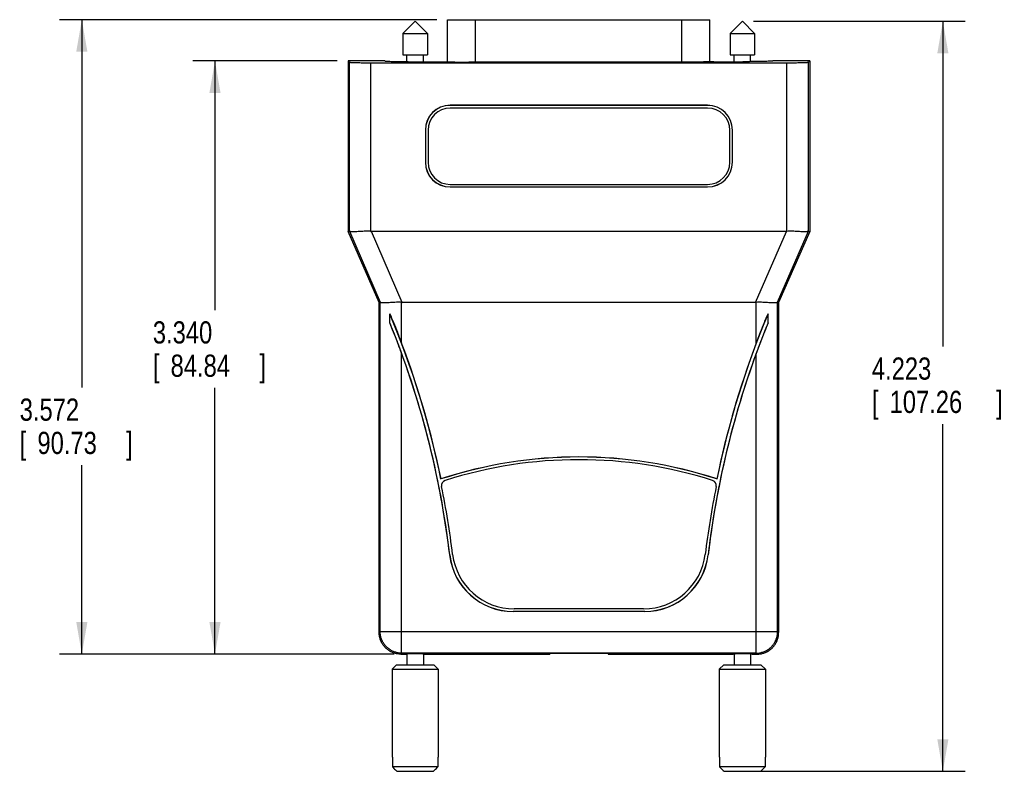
# Model space of a CAD drawing. Header units: inches. Extents: x 0 to 34, y 0 to 22.
# Tile 3 of 12: x 15.2 to 20.7, y 6.4 to 10.7. Entities that reach past the tile are written whole.
import ezdxf

# ---------------------------------------------------------------- set-up
doc = ezdxf.new("R2010")
doc.units = ezdxf.units.IN
doc.header["$LTSCALE"] = 1.87
doc.header["$MEASUREMENT"] = 0
doc.layers.get('0').update_dxf_attribs({"linetype": 'CONTINUOUS'})
doc.layers.add('DIMENSIONS', color=7, linetype='CONTINUOUS')
doc.styles.get("Standard").update_dxf_attribs({"font": 'txt', "width": 0.8})
doc.dimstyles.new('DIMSTYLE_1', dxfattribs={"dimtxt": 0.125, "dimasz": 0.18, "dimexe": 0.18, "dimexo": 0.0625, "dimgap": 0.09, "dimtad": 0, "dimtih": 1, "dimtoh": 1, "dimdec": 3, "dimzin": 4, "dimdsep": 46, "dimtxsty": 'STANDARD', "dimblk": '_FILLED', "dimblk1": '_FILLED', "dimblk2": '_FILLED', "dimcen": 0.09, "dimadec": 0, "dimazin": 0, "dimtp": 0.01, "dimtm": 0.01, "dimtfac": 1, "dimtdec": 3, "dimtofl": 0, "dimtmove": 0, "dimatfit": 3, "dimldrblk": '_FILLED', "dimfxl": 1, "dimtolj": 1, "dimtzin": 4, "dimarcsym": 0})

# ---------------------------------------------------------------- blocks, each defined once
blk = doc.blocks.new('_FILLED')
at = {"color": 0, "linetype": 'BYBLOCK'}
blk.add_solid([(0, 0), (-1, 0.174), (-1, -0.174)], dxfattribs=at)
blk = doc.blocks.new('*D1')
at = {"layer": 'DIMENSIONS', "color": 2, "linetype": 'CONTINUOUS'}
for p, q in [((16.9591, 10.4455), (16.1466, 10.4455)), ((16.2716, 10.4455), (16.2716, 9.0418)), ((16.2716, 7.1055), (16.2716, 8.6043)), ((17.2816, 7.1055), (16.1466, 7.1055))]:
    blk.add_line(p, q, dxfattribs=at)
at = {"layer": 'DIMENSIONS', "color": 2, "linetype": 'CONTINUOUS', "xscale": 0.18, "yscale": 0.18, "zscale": 0.18}
for p, rotation in [((16.2716, 10.4455), 90), ((16.2716, 7.1055), 270)]:
    blk.add_blockref('_FILLED', p, dxfattribs=dict(at, rotation=rotation))
at = {"layer": 'DIMENSIONS', "color": 2, "linetype": 'CONTINUOUS', "width": 0.8}
for s, p in [('3.340', (15.9216, 8.8543)), ('[', (15.9216, 8.6668)), ('84.84', (16.0216, 8.6668)), (']', (16.5216, 8.6668))]:
    blk.add_text(s, height=0.125, dxfattribs=at).set_placement(p)
blk = doc.blocks.new('*D2')
at = {"layer": 'DIMENSIONS', "color": 2, "linetype": 'CONTINUOUS'}
for p, q in [((19.3046, 10.6685), (20.4966, 10.6685)), ((20.3716, 10.6685), (20.3716, 8.8381)), ((20.3716, 6.4455), (20.3716, 8.4006)), ((19.2015, 6.4455), (20.4966, 6.4455))]:
    blk.add_line(p, q, dxfattribs=at)
at = {"layer": 'DIMENSIONS', "color": 2, "linetype": 'CONTINUOUS', "xscale": 0.18, "yscale": 0.18, "zscale": 0.18}
for p, rotation in [((20.3716, 10.6685), 90), ((20.3716, 6.4455), 270)]:
    blk.add_blockref('_FILLED', p, dxfattribs=dict(at, rotation=rotation))
at = {"layer": 'DIMENSIONS', "color": 2, "linetype": 'CONTINUOUS', "width": 0.8}
for s, p in [('4.223', (19.9716, 8.6506)), ('[', (19.9716, 8.4631)), (']', (20.6716, 8.4631)), ('107.26', (20.0716, 8.4631))]:
    blk.add_text(s, height=0.125, dxfattribs=at).set_placement(p)
blk = doc.blocks.new('*D3')
at = {"layer": 'DIMENSIONS', "color": 2, "linetype": 'CONTINUOUS'}
for p, q in [((17.5214, 10.6775), (15.3966, 10.6775)), ((15.5216, 10.6775), (15.5216, 8.607)), ((15.5216, 7.1055), (15.5216, 8.1695)), ((17.2816, 7.1055), (15.3966, 7.1055))]:
    blk.add_line(p, q, dxfattribs=at)
at = {"layer": 'DIMENSIONS', "color": 2, "linetype": 'CONTINUOUS', "xscale": 0.18, "yscale": 0.18, "zscale": 0.18}
for p, rotation in [((15.5216, 10.6775), 90), ((15.5216, 7.1055), 270)]:
    blk.add_blockref('_FILLED', p, dxfattribs=dict(at, rotation=rotation))
at = {"layer": 'DIMENSIONS', "color": 2, "linetype": 'CONTINUOUS', "width": 0.8}
for s, p in [('3.572', (15.1716, 8.4195)), ('[', (15.1716, 8.232)), ('90.73', (15.2716, 8.232)), (']', (15.7716, 8.232))]:
    blk.add_text(s, height=0.125, dxfattribs=at).set_placement(p)

msp = doc.modelspace()

# ---------------------------------------------------------------- linework, layer by layer
at = {"color": 7, "linetype": 'CONTINUOUS'}
for p, q in [((17.3991, 10.6685), (17.3302, 10.6005)), ((17.3991, 10.6685), (17.468, 10.6005)), ((17.5815, 10.4403), (17.5815, 10.6775)), ((17.5815, 10.6775), (19.0597, 10.6775)), ((17.739, 10.4388), (17.739, 10.6775)), ((18.9022, 10.4388), (18.9022, 10.6775)), ((19.0597, 10.4402), (19.0597, 10.6775)), ((19.2421, 10.6685), (19.1732, 10.6005)), ((19.2421, 10.6685), (19.311, 10.6005)), ((17.3302, 10.6005), (17.3302, 10.4805)), ((17.3302, 10.6005), (17.468, 10.6005)), ((17.468, 10.6005), (17.468, 10.4805)), ((19.1732, 10.6005), (19.1732, 10.4805)), ((19.1732, 10.6005), (19.311, 10.6005)), ((19.311, 10.6005), (19.311, 10.4805)), ((17.0216, 10.4455), (17.0216, 9.4855)), ((17.0216, 10.4455), (17.0289, 10.4382)), ((17.2291, 10.4455), (17.0216, 10.4455)), ((17.0289, 9.487), (17.0289, 10.4382)), ((17.1498, 9.4857), (17.1498, 10.4351)), ((17.1498, 10.4351), (19.4934, 10.4351)), ((17.3302, 10.4805), (17.468, 10.4805)), ((17.3523, 10.4412), (17.3523, 10.4805)), ((17.3991, 10.441), (17.5815, 10.441)), ((17.446, 10.441), (17.446, 10.4805)), ((18.9416, 10.4388), (17.7016, 10.4388)), ((19.0597, 10.441), (19.2441, 10.441)), ((19.1732, 10.4805), (19.311, 10.4805)), ((19.1953, 10.441), (19.1953, 10.4805)), ((19.289, 10.4412), (19.289, 10.4805)), ((19.6216, 10.4455), (19.4141, 10.4455)), ((19.4934, 9.4857), (19.4934, 10.4351)), ((19.6144, 10.4382), (19.6216, 10.4455)), ((19.6144, 9.487), (19.6144, 10.4382)), ((19.6216, 10.4455), (19.6216, 9.4855)), ((19.0466, 10.1955), (17.5966, 10.1955)), ((19.0466, 10.1952), (17.5966, 10.1952)), ((19.0466, 10.18), (17.5966, 10.18)), ((17.4566, 10.0555), (17.4566, 9.8755)), ((17.4569, 10.0555), (17.4569, 9.8755)), ((17.4716, 10.055), (17.4716, 9.875)), ((19.1716, 9.875), (19.1716, 10.055)), ((19.1864, 9.8755), (19.1864, 10.0555)), ((19.1866, 9.8755), (19.1866, 10.0555)), ((17.5966, 9.75), (19.0466, 9.75)), ((17.5966, 9.7357), (19.0466, 9.7357)), ((17.5966, 9.7355), (19.0466, 9.7355)), ((17.0289, 9.487), (17.0216, 9.4855)), ((17.1966, 9.0855), (17.0216, 9.4855)), ((17.0292, 9.4866), (17.2025, 9.0863)), ((17.3263, 9.0855), (17.1531, 9.4855)), ((19.4901, 9.4855), (17.1531, 9.4855)), ((19.317, 9.0855), (19.4901, 9.4855)), ((19.4407, 9.0863), (19.614, 9.4866)), ((19.6216, 9.4855), (19.4466, 9.0855)), ((19.6144, 9.487), (19.6216, 9.4855)), ((17.2022, 9.0866), (17.1966, 9.0855)), ((17.1966, 7.2264), (17.1966, 9.0855)), ((17.2022, 7.232), (17.2022, 9.0866)), ((17.3231, 8.8552), (17.3231, 9.0857)), ((19.317, 9.0855), (17.3263, 9.0855)), ((19.3201, 8.8552), (19.3201, 9.0857)), ((19.4466, 9.0855), (19.4411, 9.0866)), ((19.4411, 7.232), (19.4411, 9.0866)), ((19.4466, 9.0855), (19.4466, 7.2264)), ((17.2565, 8.9708), (17.2565, 9.0212)), ((19.3867, 8.9708), (19.3867, 9.0212)), ((17.3231, 7.232), (17.3231, 8.7979)), ((19.3201, 7.111), (19.3201, 8.7979)), ((17.5445, 8.0912), (17.5447, 8.0917)), ((19.0988, 8.0912), (19.0985, 8.0917)), ((19.0493, 7.6635), (19.0497, 7.6635)), ((18.6921, 7.3458), (17.9511, 7.3458)), ((17.9511, 7.3458), (17.9511, 7.3455)), ((18.6921, 7.3455), (17.9511, 7.3455)), ((18.6856, 7.36), (17.9576, 7.36)), ((18.6921, 7.3458), (18.6921, 7.3455)), ((17.2022, 7.232), (17.1966, 7.2264)), ((17.2022, 7.232), (19.3201, 7.232)), ((19.4466, 7.2264), (19.4411, 7.232)), ((17.3231, 7.111), (17.3176, 7.1055)), ((17.3176, 7.1055), (17.3462, 7.1055)), ((19.3201, 7.111), (17.3231, 7.111)), ((17.3523, 7.1058), (17.3523, 7.0455)), ((17.446, 7.1058), (17.446, 7.0455)), ((17.452, 7.1055), (18.1573, 7.1055)), ((18.1573, 7.1055), (18.1591, 7.1083)), ((18.4841, 7.1083), (18.1591, 7.1083)), ((18.486, 7.1055), (18.4841, 7.1083)), ((18.486, 7.1055), (19.1912, 7.1055)), ((19.1953, 7.1057), (19.1953, 7.0455)), ((19.289, 7.1059), (19.289, 7.0455)), ((19.297, 7.1055), (19.3257, 7.1055)), ((19.3257, 7.1055), (19.3201, 7.111)), ((17.2941, 7.0455), (17.2691, 7.0205)), ((17.2941, 7.0455), (17.5041, 7.0455)), ((17.5041, 7.0455), (17.5291, 7.0205)), ((19.1371, 7.0455), (19.1121, 7.0205)), ((19.1371, 7.0455), (19.3471, 7.0455)), ((19.3471, 7.0455), (19.3721, 7.0205)), ((17.2691, 7.0205), (17.5291, 7.0205)), ((17.2691, 7.0205), (17.2691, 6.5255)), ((17.5291, 7.0205), (17.5291, 6.5255)), ((19.1121, 7.0205), (19.3721, 7.0205)), ((19.1121, 7.0205), (19.1121, 6.5255)), ((19.3721, 7.0205), (19.3721, 6.5255)), ((17.2707, 6.5255), (17.2691, 6.5255)), ((17.2707, 6.5255), (17.2707, 6.4705)), ((17.5291, 6.5255), (17.5276, 6.5255)), ((17.5276, 6.5255), (17.5276, 6.4705)), ((19.1137, 6.5255), (19.1121, 6.5255)), ((19.1137, 6.5255), (19.1137, 6.4705)), ((19.3721, 6.5255), (19.3706, 6.5255)), ((19.3706, 6.5255), (19.3706, 6.4705)), ((17.5276, 6.4705), (17.2707, 6.4705)), ((17.296, 6.4455), (17.5022, 6.4455)), ((19.3706, 6.4705), (19.1137, 6.4705)), ((19.139, 6.4455), (19.3452, 6.4455))]:
    msp.add_line(p, q, dxfattribs=at)
for centre, radius, start, end in [((17.5966, 10.0555), 0.14, 90, 180), ((17.5966, 10.0555), 0.1397, 90, 180), ((17.5966, 10.055), 0.125, 90, 180), ((19.0466, 10.0555), 0.14, 0, 90), ((19.0466, 10.0555), 0.1397, 0, 90), ((19.0466, 10.055), 0.125, 0, 90), ((17.5966, 9.8755), 0.14, 180, 270), ((17.5966, 9.8755), 0.1397, 180, 270), ((17.5966, 9.875), 0.125, 180, 270), ((19.0466, 9.8755), 0.14, 270, 360), ((19.0466, 9.8755), 0.1397, 270, 360), ((19.0466, 9.875), 0.125, 270, 360), ((12.6377, 7.0814), 5.0097, 11.6296, 22.7816), ((24.0056, 7.0814), 5.0097, 157.2184, 168.3704), ((12.6377, 7.0814), 4.9903, 6.699, 22.248), ((24.0056, 7.0814), 4.9903, 157.752, 173.301), ((12.6377, 7.0814), 5.01, 11.6341, 20.7357), ((24.0056, 7.0814), 5.01, 159.2643, 168.3659), ((12.6377, 7.0814), 4.99, 6.699, 20.1204), ((24.0056, 7.0814), 4.99, 159.8796, 173.301), ((18.3216, 5.7155), 2.4997, 71.8864, 108.1136), ((18.3216, 5.7155), 2.5, 71.8953, 108.1047), ((18.3216, 5.71), 2.49, 72.391, 107.609), ((17.5774, 8.0547), 0.03, 107.609, 191.4778), ((12.648, 7.0538), 5, 7.0451, 11.4778), ((23.9952, 7.0538), 5, 168.5222, 172.9549), ((19.0658, 8.0547), 0.03, 348.5222, 72.391), ((17.9511, 7.7055), 0.36, 186.699, 270), ((17.9511, 7.7055), 0.3597, 186.699, 270), ((17.9576, 7.71), 0.35, 187.0451, 270), ((18.6856, 7.71), 0.35, 270, 352.9549), ((18.6921, 7.7055), 0.3597, 270, 353.301), ((18.6921, 7.7055), 0.36, 270, 353.301)]:
    msp.add_arc(centre, radius, start, end, dxfattribs=at)
for points, knots in [([(17.0289, 10.4382), (17.0294, 10.4377), (17.0319, 10.4378), (17.0364, 10.437), (17.0439, 10.4368), (17.0538, 10.4363), (17.0661, 10.436), (17.0803, 10.4357), (17.0962, 10.4354), (17.1134, 10.4353), (17.1314, 10.4352), (17.1436, 10.4351), (17.1498, 10.4351)], [0, 0, 0, 0, 0.016429, 0.055935, 0.117919, 0.200756, 0.302666, 0.421162, 0.553303, 0.696276, 0.846245, 1, 1, 1, 1]), ([(17.2291, 10.4455), (17.2291, 10.4449), (17.2327, 10.4449), (17.2367, 10.4439), (17.2457, 10.4436), (17.257, 10.443), (17.2716, 10.4425), (17.2886, 10.4421), (17.3079, 10.4417), (17.329, 10.4414), (17.3516, 10.4412), (17.3751, 10.4411), (17.3911, 10.441), (17.3991, 10.441)], [0, 0, 0, 0, 0.010835, 0.04134, 0.091307, 0.15969, 0.245123, 0.346001, 0.460062, 0.585118, 0.718701, 0.857857, 1, 1, 1, 1]), ([(17.5615, 10.441), (17.5658, 10.4408), (17.5756, 10.4404), (17.5915, 10.4399), (17.6102, 10.4395), (17.631, 10.4392), (17.6536, 10.439), (17.6773, 10.4388), (17.6935, 10.4388), (17.7016, 10.4388)], [0, 0, 0, 0, 0.093048, 0.20797, 0.342066, 0.492162, 0.654454, 0.825063, 1, 1, 1, 1]), ([(19.0818, 10.441), (19.0774, 10.4408), (19.0677, 10.4404), (19.0517, 10.4399), (19.0331, 10.4395), (19.0122, 10.4392), (18.9897, 10.439), (18.9659, 10.4388), (18.9498, 10.4388), (18.9416, 10.4388)], [0, 0, 0, 0, 0.093048, 0.20797, 0.342066, 0.492162, 0.654454, 0.825063, 1, 1, 1, 1]), ([(19.4141, 10.4455), (19.4141, 10.4449), (19.4106, 10.4449), (19.4066, 10.4439), (19.3975, 10.4436), (19.3862, 10.443), (19.3717, 10.4425), (19.3547, 10.4421), (19.3354, 10.4417), (19.3143, 10.4414), (19.2917, 10.4412), (19.2682, 10.4411), (19.2522, 10.441), (19.2441, 10.441)], [0, 0, 0, 0, 0.010835, 0.04134, 0.091307, 0.15969, 0.245123, 0.346001, 0.460062, 0.585118, 0.718701, 0.857857, 1, 1, 1, 1]), ([(19.4934, 10.4351), (19.4996, 10.4351), (19.5119, 10.4352), (19.5299, 10.4353), (19.5471, 10.4354), (19.5629, 10.4357), (19.5772, 10.436), (19.5894, 10.4363), (19.5993, 10.4368), (19.6069, 10.437), (19.6114, 10.4378), (19.6139, 10.4377), (19.6144, 10.4382)], [0, 0, 0, 0, 0.153755, 0.303724, 0.446697, 0.578838, 0.697334, 0.799244, 0.882081, 0.944065, 0.983571, 1, 1, 1, 1]), ([(17.0292, 9.4866), (17.0292, 9.4867), (17.0291, 9.4868), (17.029, 9.4869), (17.0289, 9.487), (17.0289, 9.487)], [0, 0, 0, 0, 0.511348, 0.838148, 1, 1, 1, 1]), ([(17.1498, 9.4857), (17.1453, 9.4863), (17.1354, 9.4869), (17.1199, 9.4866), (17.1035, 9.4857), (17.0871, 9.4846), (17.0718, 9.4837), (17.0585, 9.4831), (17.0474, 9.483), (17.0388, 9.4834), (17.033, 9.4843), (17.0299, 9.4857), (17.0292, 9.4866)], [0, 0, 0, 0, 0.114297, 0.243292, 0.38193, 0.52141, 0.649132, 0.759924, 0.85159, 0.922282, 0.971197, 1, 1, 1, 1]), ([(17.1498, 9.4857), (17.1502, 9.4856), (17.151, 9.4856), (17.1521, 9.4855), (17.1528, 9.4855), (17.1531, 9.4855)], [0, 0, 0, 0, 0.342035, 0.675326, 1, 1, 1, 1]), ([(19.4934, 9.4857), (19.493, 9.4856), (19.4923, 9.4856), (19.4912, 9.4855), (19.4905, 9.4855), (19.4901, 9.4855)], [0, 0, 0, 0, 0.342035, 0.675326, 1, 1, 1, 1]), ([(19.614, 9.4866), (19.6134, 9.4857), (19.6102, 9.4843), (19.6044, 9.4834), (19.5958, 9.483), (19.5848, 9.4831), (19.5714, 9.4837), (19.5561, 9.4846), (19.5398, 9.4857), (19.5233, 9.4866), (19.5078, 9.4869), (19.498, 9.4863), (19.4934, 9.4857)], [0, 0, 0, 0, 0.028803, 0.077718, 0.14841, 0.240076, 0.350868, 0.47859, 0.61807, 0.756708, 0.885703, 1, 1, 1, 1]), ([(19.614, 9.4866), (19.6141, 9.4867), (19.6142, 9.4868), (19.6143, 9.4869), (19.6143, 9.487), (19.6144, 9.487)], [0, 0, 0, 0, 0.511348, 0.838148, 1, 1, 1, 1]), ([(17.2025, 9.0863), (17.2025, 9.0864), (17.2024, 9.0865), (17.2023, 9.0866), (17.2022, 9.0866), (17.2022, 9.0866)], [0, 0, 0, 0, 0.510837, 0.8376, 1, 1, 1, 1]), ([(17.3231, 9.0857), (17.3185, 9.0863), (17.3086, 9.0868), (17.2931, 9.0865), (17.2766, 9.0855), (17.2602, 9.0844), (17.245, 9.0834), (17.2317, 9.0828), (17.2207, 9.0827), (17.2121, 9.0831), (17.2063, 9.084), (17.2032, 9.0853), (17.2025, 9.0863)], [0, 0, 0, 0, 0.114718, 0.244274, 0.383333, 0.522885, 0.650343, 0.760809, 0.852214, 0.922674, 0.971388, 1, 1, 1, 1]), ([(17.3231, 9.0857), (17.3235, 9.0856), (17.3242, 9.0856), (17.3252, 9.0855), (17.3259, 9.0855), (17.3263, 9.0855)], [0, 0, 0, 0, 0.341649, 0.674943, 1, 1, 1, 1]), ([(19.3201, 9.0857), (19.3198, 9.0856), (19.3191, 9.0856), (19.318, 9.0855), (19.3173, 9.0855), (19.317, 9.0855)], [0, 0, 0, 0, 0.341649, 0.674943, 1, 1, 1, 1]), ([(19.4407, 9.0863), (19.4401, 9.0853), (19.437, 9.084), (19.4312, 9.0831), (19.4226, 9.0827), (19.4116, 9.0828), (19.3983, 9.0834), (19.383, 9.0844), (19.3666, 9.0855), (19.3501, 9.0865), (19.3346, 9.0868), (19.3247, 9.0863), (19.3201, 9.0857)], [0, 0, 0, 0, 0.028612, 0.077326, 0.147786, 0.239191, 0.349657, 0.477115, 0.616667, 0.755726, 0.885282, 1, 1, 1, 1]), ([(19.4407, 9.0863), (19.4408, 9.0864), (19.4409, 9.0865), (19.441, 9.0866), (19.441, 9.0866), (19.4411, 9.0866)], [0, 0, 0, 0, 0.510837, 0.8376, 1, 1, 1, 1]), ([(17.2565, 9.0212), (17.2633, 9.0052), (17.2777, 8.9709), (17.3, 8.9156), (17.3152, 8.8762), (17.3231, 8.8552)], [0, 0, 0, 0, 0.291561, 0.62415, 1, 1, 1, 1]), ([(19.3201, 8.8552), (19.328, 8.8762), (19.3433, 8.9156), (19.3656, 8.9709), (19.3799, 9.0052), (19.3867, 9.0212)], [0, 0, 0, 0, 0.37585, 0.708439, 1, 1, 1, 1]), ([(17.3231, 8.7979), (17.3152, 8.8196), (17.2999, 8.8605), (17.2776, 8.9182), (17.2633, 8.954), (17.2565, 8.9708)], [0, 0, 0, 0, 0.374566, 0.707152, 1, 1, 1, 1]), ([(19.3867, 8.9708), (19.38, 8.954), (19.3657, 8.9182), (19.3434, 8.8605), (19.3281, 8.8196), (19.3201, 8.7979)], [0, 0, 0, 0, 0.292848, 0.625434, 1, 1, 1, 1]), ([(17.3176, 7.1055), (17.3113, 7.1055), (17.2986, 7.1065), (17.28, 7.1109), (17.2624, 7.1182), (17.2462, 7.1282), (17.2317, 7.1405), (17.2193, 7.155), (17.2094, 7.1713), (17.2021, 7.1889), (17.1976, 7.2074), (17.1966, 7.2201), (17.1966, 7.2264)], [0, 0, 0, 0, 0.100037, 0.200051, 0.300046, 0.400027, 0.5, 0.599974, 0.699954, 0.799949, 0.899963, 1, 1, 1, 1]), ([(17.3231, 7.111), (17.3168, 7.111), (17.3041, 7.112), (17.2856, 7.1165), (17.268, 7.1238), (17.2517, 7.1338), (17.2372, 7.1462), (17.2248, 7.1607), (17.2149, 7.177), (17.2076, 7.1946), (17.2032, 7.2131), (17.2022, 7.2257), (17.2022, 7.232)], [0, 0, 0, 0, 0.100077, 0.20017, 0.300268, 0.400367, 0.500483, 0.600565, 0.700621, 0.800765, 0.900566, 1, 1, 1, 1]), ([(17.3231, 7.111), (17.3231, 7.1117), (17.3231, 7.1139), (17.3231, 7.1186), (17.3231, 7.1261), (17.3231, 7.1361), (17.3231, 7.1483), (17.3231, 7.1626), (17.3231, 7.1785), (17.3231, 7.1957), (17.3232, 7.2136), (17.3232, 7.2258), (17.3231, 7.232)], [0, 0, 0, 0, 0.015977, 0.055452, 0.117488, 0.20062, 0.302814, 0.421576, 0.554246, 0.697535, 0.84722, 1, 1, 1, 1]), ([(19.3201, 7.111), (19.3264, 7.111), (19.339, 7.112), (19.3575, 7.1165), (19.3751, 7.1237), (19.3914, 7.1337), (19.4059, 7.1461), (19.4183, 7.1606), (19.4283, 7.1768), (19.4356, 7.1944), (19.4401, 7.213), (19.4411, 7.2257), (19.4411, 7.232)], [0, 0, 0, 0, 0.099434, 0.199235, 0.299379, 0.399435, 0.499517, 0.599633, 0.699732, 0.79983, 0.899923, 1, 1, 1, 1]), ([(19.3201, 7.232), (19.3263, 7.232), (19.3385, 7.232), (19.3564, 7.232), (19.3736, 7.232), (19.3895, 7.232), (19.4038, 7.232), (19.416, 7.232), (19.426, 7.232), (19.4335, 7.232), (19.4382, 7.232), (19.4404, 7.232), (19.4411, 7.232)], [0, 0, 0, 0, 0.15278, 0.302465, 0.445754, 0.578424, 0.697186, 0.79938, 0.882512, 0.944548, 0.984023, 1, 1, 1, 1]), ([(19.3257, 7.1055), (19.332, 7.1055), (19.3447, 7.1065), (19.3632, 7.1109), (19.3808, 7.1182), (19.3971, 7.1282), (19.4116, 7.1405), (19.4239, 7.155), (19.4339, 7.1713), (19.4412, 7.1889), (19.4456, 7.2074), (19.4466, 7.2201), (19.4466, 7.2264)], [0, 0, 0, 0, 0.100037, 0.200051, 0.300046, 0.400027, 0.5, 0.599974, 0.699954, 0.799949, 0.899963, 1, 1, 1, 1]), ([(17.3462, 7.1055), (17.3471, 7.1056), (17.3491, 7.1057), (17.3526, 7.1059), (17.3553, 7.106), (17.3568, 7.106)], [0, 0, 0, 0, 0.245495, 0.580094, 1, 1, 1, 1]), ([(17.4415, 7.106), (17.4398, 7.1061), (17.436, 7.1062), (17.4295, 7.1064), (17.4218, 7.1066), (17.4131, 7.1067), (17.4039, 7.1067), (17.3944, 7.1067), (17.3851, 7.1067), (17.3765, 7.1066), (17.3687, 7.1064), (17.3623, 7.1062), (17.3584, 7.1061), (17.3568, 7.106)], [0, 0, 0, 0, 0.058827, 0.136112, 0.228626, 0.332496, 0.443375, 0.556625, 0.667504, 0.771374, 0.863888, 0.941173, 1, 1, 1, 1]), ([(17.4415, 7.106), (17.443, 7.106), (17.4456, 7.1059), (17.4491, 7.1057), (17.4512, 7.1056), (17.452, 7.1055)], [0, 0, 0, 0, 0.419906, 0.754505, 1, 1, 1, 1]), ([(19.1974, 7.1058), (19.1962, 7.1058), (19.1941, 7.1057), (19.1921, 7.1056), (19.1912, 7.1055)], [0, 0, 0, 0, 0.577155, 1, 1, 1, 1]), ([(19.2816, 7.1061), (19.2796, 7.1062), (19.2752, 7.1064), (19.2678, 7.1065), (19.2594, 7.1066), (19.2503, 7.1067), (19.2408, 7.1067), (19.2313, 7.1067), (19.2224, 7.1066), (19.2142, 7.1065), (19.2073, 7.1063), (19.2018, 7.1061), (19.1987, 7.1059), (19.1974, 7.1058)], [0, 0, 0, 0, 0.071343, 0.159537, 0.260843, 0.370966, 0.48524, 0.598822, 0.706899, 0.804892, 0.888646, 0.954611, 1, 1, 1, 1]), ([(19.297, 7.1055), (19.2959, 7.1056), (19.2929, 7.1058), (19.2878, 7.106), (19.2838, 7.1061), (19.2816, 7.1061)], [0, 0, 0, 0, 0.232557, 0.569371, 1, 1, 1, 1]), ([(17.2707, 6.4705), (17.2736, 6.4676), (17.2793, 6.462), (17.2877, 6.4537), (17.2933, 6.4482), (17.296, 6.4455)], [0, 0, 0, 0, 0.341763, 0.67518, 1, 1, 1, 1]), ([(17.5022, 6.4455), (17.505, 6.4482), (17.5105, 6.4536), (17.519, 6.462), (17.5247, 6.4676), (17.5276, 6.4705)], [0, 0, 0, 0, 0.324384, 0.657801, 1, 1, 1, 1]), ([(19.1137, 6.4705), (19.1166, 6.4676), (19.1223, 6.462), (19.1307, 6.4537), (19.1363, 6.4482), (19.139, 6.4455)], [0, 0, 0, 0, 0.341763, 0.67518, 1, 1, 1, 1]), ([(19.3452, 6.4455), (19.348, 6.4482), (19.3535, 6.4536), (19.362, 6.462), (19.3677, 6.4676), (19.3706, 6.4705)], [0, 0, 0, 0, 0.324384, 0.657801, 1, 1, 1, 1])]:
    msp.add_open_spline(points, degree=3, knots=knots, dxfattribs=at)

# ---------------------------------------------------------------- dimensions: what is measured, and where the dimension line sits
at = {"layer": 'DIMENSIONS', "color": 2, "linetype": 'CONTINUOUS'}
for base, p1, p2, picture, middle in [((15.5216, 7.1055), (17.5214, 10.6775), (17.2816, 7.1055), '*D3', (15.5216, 8.3883)), ((20.3716, 6.4455), (19.3046, 10.6685), (19.2015, 6.4455), '*D2', (20.3716, 8.6194)), ((16.2716, 7.1055), (16.9591, 10.4455), (17.2816, 7.1055), '*D1', (16.2716, 8.8231))]:
    dim = msp.add_linear_dim(base=base, p1=p1, p2=p2, angle=270, dimstyle='DIMSTYLE_1', dxfattribs=at)
    dim.commit()
    dim.dimension.update_dxf_attribs({"geometry": picture, "text_midpoint": middle, "dimtype": 160})

doc.saveas('drawing.dxf')
